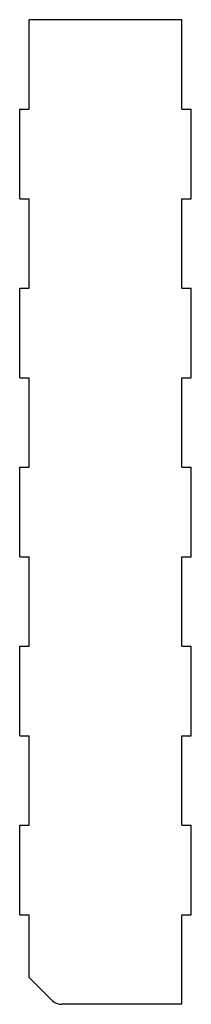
# Model space of a CAD drawing. Extents: x -778 to -720, y -1128 to -797.
import ezdxf

# ---------------------------------------------------------------- set-up
doc = ezdxf.new("R2010")
doc.units = 0
doc.layers.add('VISIBLE', color=7, linetype='CONTINUOUS')

msp = doc.modelspace()

# ---------------------------------------------------------------- linework, layer by layer
at = {"layer": 'VISIBLE'}
for p, q in [((-723.01, -796.76), (-774.5, -796.76)), ((-774.5, -826.88), (-774.5, -796.76)), ((-723.01, -826.88), (-723.01, -796.76)), ((-777.67, -826.88), (-774.5, -826.88)), ((-777.67, -856.99), (-777.67, -826.88)), ((-723.01, -826.88), (-719.84, -826.88)), ((-719.84, -856.99), (-719.84, -826.88)), ((-777.67, -856.99), (-774.5, -856.99)), ((-774.5, -887.1), (-774.5, -856.99)), ((-723.01, -887.1), (-723.01, -856.99)), ((-723.01, -856.99), (-719.84, -856.99)), ((-777.67, -887.1), (-774.5, -887.1)), ((-777.67, -917.22), (-777.67, -887.1)), ((-723.01, -887.1), (-719.84, -887.1)), ((-719.84, -917.22), (-719.84, -887.1)), ((-777.67, -917.22), (-774.5, -917.22)), ((-774.5, -947.33), (-774.5, -917.22)), ((-723.01, -947.33), (-723.01, -917.22)), ((-723.01, -917.22), (-719.84, -917.22)), ((-777.67, -947.33), (-774.5, -947.33)), ((-777.67, -977.45), (-777.67, -947.33)), ((-723.01, -947.33), (-719.84, -947.33)), ((-719.84, -977.45), (-719.84, -947.33)), ((-777.67, -977.45), (-774.5, -977.45)), ((-774.5, -1007.56), (-774.5, -977.45)), ((-723.01, -1007.56), (-723.01, -977.45)), ((-723.01, -977.45), (-719.84, -977.45)), ((-777.67, -1007.56), (-774.5, -1007.56)), ((-777.67, -1037.68), (-777.67, -1007.56)), ((-723.01, -1007.56), (-719.84, -1007.56)), ((-719.84, -1037.68), (-719.84, -1007.56)), ((-777.67, -1037.68), (-774.5, -1037.68)), ((-774.5, -1067.79), (-774.5, -1037.68)), ((-723.01, -1067.79), (-723.01, -1037.68)), ((-723.01, -1037.68), (-719.84, -1037.68)), ((-777.67, -1067.79), (-774.5, -1067.79)), ((-777.67, -1097.91), (-777.67, -1067.79)), ((-723.01, -1067.79), (-719.84, -1067.79)), ((-719.84, -1097.91), (-719.84, -1067.79)), ((-777.67, -1097.91), (-774.5, -1097.91)), ((-774.5, -1119.02), (-774.5, -1097.91)), ((-723.01, -1128.02), (-723.01, -1097.91)), ((-723.01, -1097.91), (-719.84, -1097.91)), ((-774.5, -1119.02), (-766.96, -1126.56)), ((-723.01, -1128.02), (-763.43, -1128.02))]:
    msp.add_line(p, q, dxfattribs=at)
msp.add_arc((-763.43, -1123.02), 5, 225, 270, dxfattribs=at)

doc.saveas('drawing.dxf')
